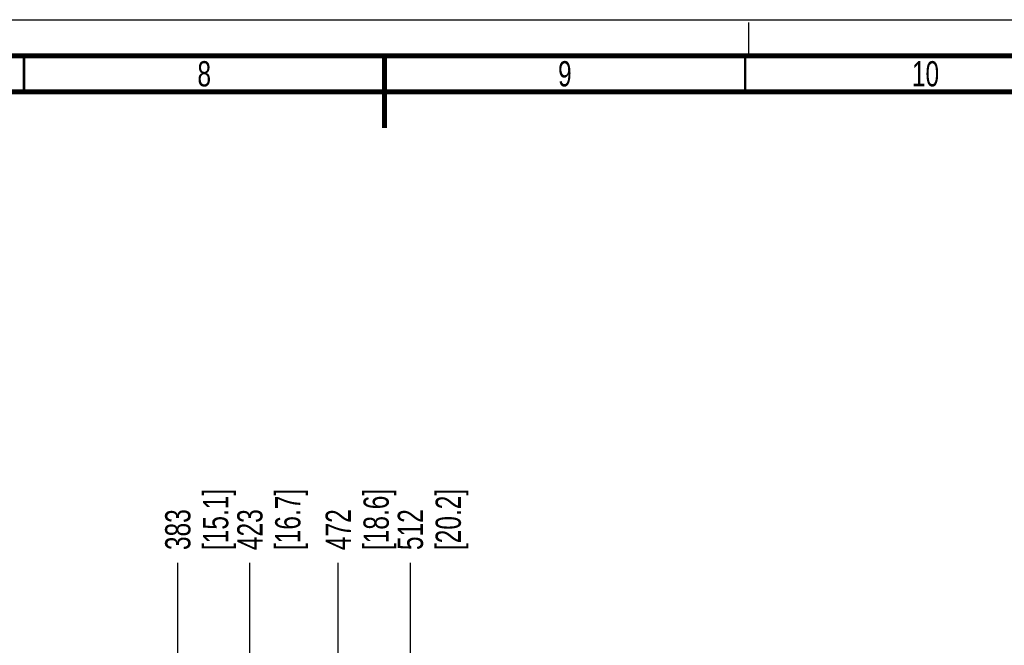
# Paper-space layout 'SUBMITTAL_E1H_1_2' of a CAD drawing. Header units: millimetres. Extents: x 0 to 841, y 0 to 594.
# Tile 27 of 30: x 370 to 506, y 507 to 594. Entities that reach past the tile are written whole.
import ezdxf

# ---------------------------------------------------------------- set-up
doc = ezdxf.new("R2010")
doc.units = ezdxf.units.MM
doc.header["$LTSCALE"] = 46.255
doc.linetypes.add('DASHED', pattern=[0.2, 0.1, -0.1])
doc.layers.get('0').update_dxf_attribs({"linetype": 'CONTINUOUS'})
doc.styles.get("Standard").update_dxf_attribs({"font": 'txt', "width": 0.725})
doc.dimstyles.new('DIMSTYLE_4', dxfattribs={"dimtxt": 3.5, "dimasz": 4.8, "dimexe": 3.2, "dimexo": 1.6, "dimgap": 0.875, "dimtad": 0, "dimtih": 1, "dimtoh": 1, "dimdec": 1, "dimzin": 0, "dimdsep": 46, "dimtxsty": 'STANDARD', "dimblk": 'CLOSED', "dimblk1": 'CLOSED', "dimblk2": 'CLOSED', "dimcen": 0.09, "dimadec": 0, "dimazin": 0, "dimtp": 0.4, "dimtm": 0.4, "dimtfac": 1, "dimtdec": 1, "dimtofl": 0, "dimtmove": 0, "dimatfit": 3, "dimldrblk": 'CLOSED', "dimfxl": 1, "dimtolj": 1, "dimtzin": 0, "dimarcsym": 0})

# ---------------------------------------------------------------- blocks, each defined once
blk = doc.blocks.new('*D62')
at = {"color": 2, "linetype": 'CONTINUOUS'}
blk.add_line((391.83, 480), (391.83, 518.7), dxfattribs=at)
at = {"color": 2, "linetype": 'CONTINUOUS', "insert": (390.08, 520.45), "char_height": 3.5, "width": 15.225, "attachment_point": 1, "rotation": 90, "line_spacing_factor": 0.9}
blk.add_mtext('383\\P[15.1]', dxfattribs=at)
blk = doc.blocks.new('_CLOSED')
at = {"color": 0, "linetype": 'BYBLOCK'}
for p, q in [((0, 0), (-1, 0.167)), ((-1, 0.167), (-1, -0.167)), ((-1, -0.167), (0, 0)), ((-1, 0), (0, 0))]:
    blk.add_line(p, q, dxfattribs=at)
blk = doc.blocks.new('*D63')
at = {"color": 2, "linetype": 'CONTINUOUS'}
blk.add_line((401.83, 480.04), (401.83, 518.7), dxfattribs=at)
at = {"color": 2, "linetype": 'CONTINUOUS', "insert": (400.08, 520.45), "char_height": 3.5, "width": 15.225, "attachment_point": 1, "rotation": 90, "line_spacing_factor": 0.9}
blk.add_mtext('423\\P[16.7]', dxfattribs=at)
blk = doc.blocks.new('*D64')
at = {"color": 2, "linetype": 'CONTINUOUS'}
blk.add_line((414.08, 479.95), (414.08, 518.7), dxfattribs=at)
at = {"color": 2, "linetype": 'CONTINUOUS', "insert": (412.33, 520.45), "char_height": 3.5, "width": 15.225, "attachment_point": 1, "rotation": 90, "line_spacing_factor": 0.9}
blk.add_mtext('472\\P[18.6]', dxfattribs=at)
blk = doc.blocks.new('*D65')
at = {"color": 2, "linetype": 'CONTINUOUS'}
blk.add_line((424.08, 479.97), (424.08, 518.7), dxfattribs=at)
at = {"color": 2, "linetype": 'CONTINUOUS', "insert": (422.33, 520.45), "char_height": 3.5, "width": 15.225, "attachment_point": 1, "rotation": 90, "line_spacing_factor": 0.9}
blk.add_mtext('512\\P[20.2]', dxfattribs=at)

psp = doc.layouts.new('SUBMITTAL_E1H_1_2')

# ---------------------------------------------------------------- linework, layer by layer
at = {"color": 7, "linetype": 'CONTINUOUS'}
psp.add_line((0, 594), (841, 594), dxfattribs=at)
psp.add_line((0, 594), (841, 594), dxfattribs=at)
at = {"color": 7, "linetype": 'DASHED'}
psp.add_line((471, 589), (471, 594), dxfattribs=at)
at = {"color": 7, "linetype": 'CONTINUOUS'}
for points, const_width in [([(836, 589), (15, 589)], 0.7), ([(370.5, 584), (370.5, 589)], 0.35), ([(420.5, 589), (420.5, 579)], 0.7), ([(470.5, 584), (470.5, 589)], 0.35), ([(831, 584), (20, 584)], 0.7)]:
    psp.add_lwpolyline(points, dxfattribs=dict(at, const_width=const_width))

# ---------------------------------------------------------------- texts
at = {"color": 2, "linetype": 'CONTINUOUS', "char_height": 3.5, "attachment_point": 2, "line_spacing_factor": 0.9}
for s, insert, width in [('8', (395.5, 588.25), 2.5375), ('9', (445.5, 588.25), 2.5375), ('10', (495.5, 588.25), 5.075)]:
    psp.add_mtext(s, dxfattribs=dict(at, insert=insert, width=width))

# ---------------------------------------------------------------- dimensions: what is measured, and where the dimension line sits
at = {"color": 2, "linetype": 'CONTINUOUS'}
for feature_location, offset, origin, text, picture, middle in [((391.83, 480), (0, 38.71), (391.83, 478.4), '383\\P[15.1]', '*D62', (394.45, 528.07)), ((401.83, 480.04), (0, 38.66), (401.83, 478.44), '423\\P[16.7]', '*D63', (404.45, 528.07)), ((414.08, 479.95), (0, 38.75), (414.08, 478.35), '472\\P[18.6]', '*D64', (416.7, 528.07)), ((424.08, 479.97), (0, 38.73), (424.08, 478.37), '512\\P[20.2]', '*D65', (426.7, 528.07))]:
    dim = psp.add_ordinate_dim(feature_location=feature_location, offset=offset, dtype=1, origin=origin, text=text, dimstyle='DIMSTYLE_4', dxfattribs=at)
    dim.commit()
    dim.dimension.update_dxf_attribs({"geometry": picture, "text_midpoint": middle})

doc.saveas('drawing.dxf')
